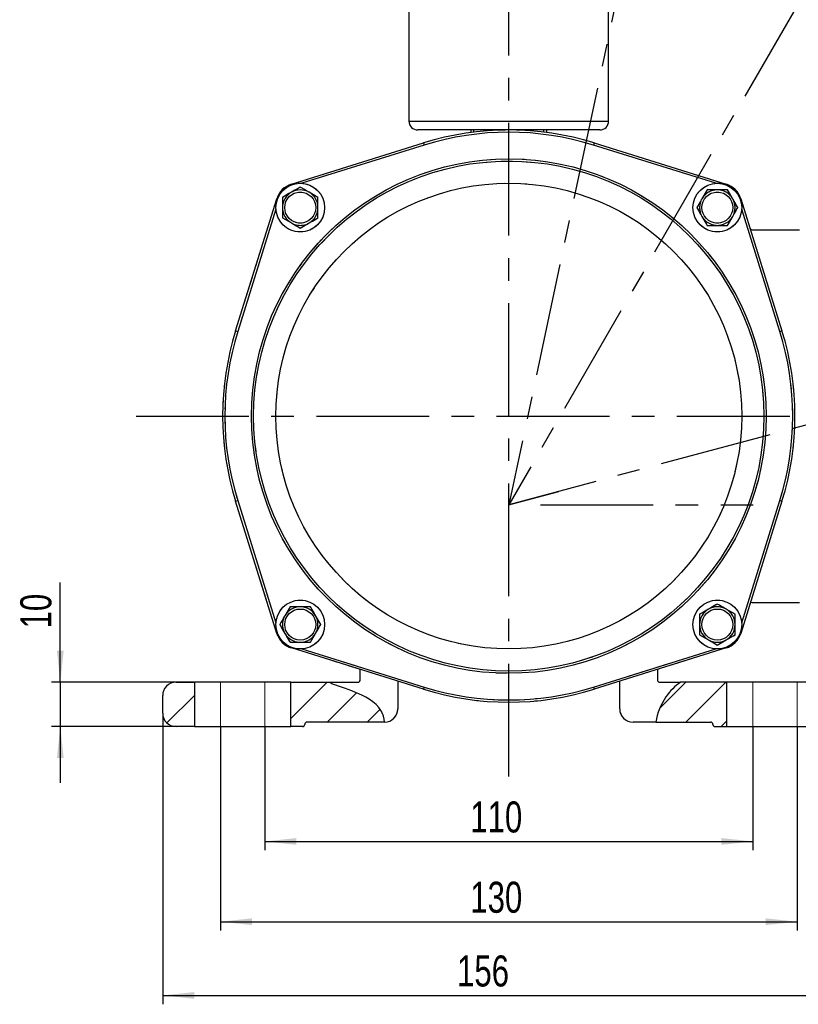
# Model space of a CAD drawing. Header units: millimetres. Extents: x 0 to 594, y 0 to 420.
# Tile 3 of 14: x 237 to 325, y 101 to 212. Entities that reach past the tile are written whole.
import ezdxf

# ---------------------------------------------------------------- set-up
doc = ezdxf.new("R2010")
doc.units = ezdxf.units.MM
doc.linetypes.add('CENTERX2', pattern=[20.32, 12.7, -2.54, 2.54, -2.54])
doc.linetypes.add('PHANTOM', pattern=[12.7, 6.35, -1.27, 1.27, -1.27, 1.27, -1.27])
doc.layers.add('ОСЕВЫЕ', color=7, linetype='Continuous')
doc.styles.add('SLDTEXTSTYLE0', font='TXT', dxfattribs={"width": 0.75})
doc.dimstyles.new('SLDDIMSTYLE0', dxfattribs={"dimtxt": 3.5, "dimasz": 3.556, "dimexe": 0, "dimexo": 0.0625, "dimgap": 0.875, "dimtad": 1, "dimdec": 0, "dimlfac": 2, "dimrnd": 1e-09, "dimzin": 12, "dimdsep": 46, "dimtxsty": 'SLDTEXTSTYLE0', "dimsah": 1, "dimcen": 0.09, "dimadec": 0, "dimazin": 3, "dimtfac": 1, "dimtdec": 0, "dimtofl": 0, "dimtmove": 0, "dimatfit": 3, "dimfxl": 0, "dimfrac": 2, "dimtolj": 1, "dimtzin": 12, "dimarcsym": 0})
doc.dimstyles.new('SLDDIMSTYLE2', dxfattribs={"dimtxt": 3.5, "dimasz": 3.556, "dimexe": 0, "dimexo": 0.0625, "dimgap": 0.875, "dimtad": 1, "dimdec": 4, "dimlfac": 2, "dimzin": 12, "dimdsep": 46, "dimtxsty": 'SLDTEXTSTYLE0', "dimsah": 1, "dimcen": 0.09, "dimsd2": 1, "dimazin": 3, "dimtfac": 1, "dimtofl": 0, "dimtmove": 0, "dimatfit": 3, "dimfxl": 0, "dimfrac": 2, "dimtolj": 1, "dimtzin": 12, "dimarcsym": 0})
doc.dimstyles.new('SLDDIMSTYLE3', dxfattribs={"dimtxt": 3.5, "dimasz": 3.556, "dimexe": 0, "dimexo": 0.0625, "dimgap": 0.875, "dimtad": 1, "dimdec": 4, "dimlfac": 2, "dimzin": 12, "dimdsep": 46, "dimtxsty": 'SLDTEXTSTYLE0', "dimblk1": 'NONE', "dimsah": 1, "dimcen": 0.09, "dimazin": 3, "dimtfac": 1, "dimtofl": 0, "dimtmove": 0, "dimatfit": 3, "dimldrblk": 'NONE', "dimfxl": 0, "dimfrac": 2, "dimtolj": 1, "dimtzin": 12, "dimarcsym": 0})
doc.dimstyles.new('SLDDIMSTYLE4', dxfattribs={"dimtxt": 3.5, "dimasz": 3.556, "dimexe": 0, "dimexo": 0.0625, "dimgap": 0.875, "dimtad": 1, "dimdec": 4, "dimlfac": 2, "dimzin": 12, "dimdsep": 46, "dimtxsty": 'SLDTEXTSTYLE0', "dimsah": 1, "dimcen": 0.09, "dimazin": 3, "dimtfac": 1, "dimtofl": 0, "dimtmove": 0, "dimatfit": 3, "dimfxl": 0, "dimfrac": 2, "dimtolj": 1, "dimtzin": 12, "dimarcsym": 0})
doc.dimstyles.new('SLDDIMSTYLE5', dxfattribs={"dimtxt": 3.5, "dimasz": 3.556, "dimexe": 0, "dimexo": 0.0625, "dimgap": 0.875, "dimtad": 1, "dimdec": 0, "dimlfac": 2, "dimrnd": 1e-09, "dimzin": 12, "dimdsep": 46, "dimtxsty": 'SLDTEXTSTYLE0', "dimsah": 1, "dimcen": 0.09, "dimadec": 0, "dimazin": 3, "dimtfac": 1, "dimtdec": 0, "dimtmove": 0, "dimatfit": 0, "dimfxl": 0, "dimfrac": 2, "dimtolj": 1, "dimtzin": 12, "dimarcsym": 0})

# ---------------------------------------------------------------- blocks, each defined once
blk = doc.blocks.new('_D_3')
at = {"layer": 'ОСЕВЫЕ'}
blk.add_arc((292.53, 157.37), 72.12, 78, 90, dxfattribs=at)
blk.add_solid([(292.53, 229.48), (296.07, 229.02), (296.09, 229.78)], dxfattribs=at)
at = {"layer": 'ОСЕВЫЕ', "insert": (313.85, 231.05), "char_height": 3.5, "attachment_point": 1, "rotation": 341.2322, "style": 'SLDTEXTSTYLE0'}
blk.add_mtext('12°', dxfattribs=at)
blk = doc.blocks.new('_D_4')
at = {"layer": 'ОСЕВЫЕ'}
for start, end in [(60, 90), (52.7483, 60)]:
    blk.add_arc((292.53, 157.37), 72.12, start, end, dxfattribs=at)
blk.add_solid([(292.53, 229.48), (296.07, 229.02), (296.09, 229.78)], dxfattribs=at)
at = {"layer": 'ОСЕВЫЕ', "insert": (332.98, 222.54), "char_height": 3.5, "attachment_point": 1, "rotation": 325.5423, "style": 'SLDTEXTSTYLE0'}
blk.add_mtext('30°', dxfattribs=at)
blk = doc.blocks.new('_None')
blk = doc.blocks.new('_D_5')
at = {"layer": 'ОСЕВЫЕ'}
blk.add_arc((292.53, 157.37), 72.12, 15, 90, dxfattribs=at)
for points in [[(292.53, 229.48), (296.07, 229.02), (296.09, 229.78)], [(362.19, 176.03), (361.55, 179.55), (360.82, 179.34)]]:
    blk.add_solid(points, dxfattribs=at)
at = {"layer": 'ОСЕВЫЕ', "insert": (363.78, 185.79), "char_height": 3.5, "attachment_point": 1, "rotation": 289.116, "style": 'SLDTEXTSTYLE0'}
blk.add_mtext('75°', dxfattribs=at)
blk = doc.blocks.new('_D_7')
at = {"layer": 'ОСЕВЫЕ'}
for p, q in [((265.03, 132.37), (265.03, 118.42)), ((320.03, 132.37), (320.03, 118.42)), ((265.03, 119.42), (320.03, 119.42))]:
    blk.add_line(p, q, dxfattribs=at)
for points in [[(265.03, 119.42), (268.59, 119.04), (268.59, 119.8)], [(320.03, 119.42), (316.47, 119.8), (316.47, 119.04)]]:
    blk.add_solid(points, dxfattribs=at)
at = {"layer": 'ОСЕВЫЕ', "insert": (288.19, 123.93), "char_height": 3.5, "attachment_point": 1, "style": 'SLDTEXTSTYLE0'}
blk.add_mtext('110', dxfattribs=at)
blk = doc.blocks.new('_D_8')
at = {"layer": 'ОСЕВЫЕ'}
for p, q in [((260.03, 132.37), (260.03, 109.37)), ((325.03, 132.37), (325.03, 109.37)), ((260.03, 110.37), (325.03, 110.37))]:
    blk.add_line(p, q, dxfattribs=at)
for points in [[(260.03, 110.37), (263.59, 109.99), (263.59, 110.75)], [(325.03, 110.37), (321.47, 110.75), (321.47, 109.99)]]:
    blk.add_solid(points, dxfattribs=at)
at = {"layer": 'ОСЕВЫЕ', "insert": (288.19, 114.88), "char_height": 3.5, "attachment_point": 1, "style": 'SLDTEXTSTYLE0'}
blk.add_mtext('130', dxfattribs=at)
blk = doc.blocks.new('_D_9')
at = {"layer": 'ОСЕВЫЕ'}
for p, q in [((253.53, 133.87), (253.53, 101.06)), ((331.53, 133.87), (331.53, 101.06)), ((253.53, 102.06), (331.53, 102.06))]:
    blk.add_line(p, q, dxfattribs=at)
for points in [[(253.53, 102.06), (257.09, 101.68), (257.09, 102.44)], [(331.53, 102.06), (327.97, 102.44), (327.97, 101.68)]]:
    blk.add_solid(points, dxfattribs=at)
at = {"layer": 'ОСЕВЫЕ', "insert": (286.7, 106.57), "char_height": 3.5, "attachment_point": 1, "style": 'SLDTEXTSTYLE0'}
blk.add_mtext('156', dxfattribs=at)
blk = doc.blocks.new('_D_10')
at = {"layer": 'ОСЕВЫЕ'}
for p, q in [((241.99, 137.37), (241.99, 148.6)), ((257.03, 137.37), (240.99, 137.37)), ((241.99, 137.37), (241.99, 132.37)), ((257.03, 132.37), (240.99, 132.37)), ((241.99, 132.37), (241.99, 126.02))]:
    blk.add_line(p, q, dxfattribs=at)
for points in [[(241.99, 137.37), (242.37, 140.93), (241.61, 140.93)], [(241.99, 132.37), (241.61, 128.81), (242.37, 128.81)]]:
    blk.add_solid(points, dxfattribs=at)
at = {"layer": 'ОСЕВЫЕ', "insert": (237.48, 143.43), "char_height": 3.5, "attachment_point": 1, "rotation": 90, "style": 'SLDTEXTSTYLE0'}
blk.add_mtext('10', dxfattribs=at)

msp = doc.modelspace()

# ---------------------------------------------------------------- hatches: boundary and pattern name
at = {"linetype": 'Continuous', "lineweight": 18}
h = msp.add_hatch(dxfattribs=at)
h.set_pattern_fill('ANSI31', style=0)
edge = h.paths.add_edge_path(flags=0)
edge.add_arc((255.029355, 133.869252), 1.5, 180, 270)
edge.add_line((255.029355, 132.369252), (257.095181, 132.369252))
edge.add_line((257.095181, 132.369252), (257.095181, 137.369252))
edge.add_line((257.095181, 137.369252), (255.029355, 137.369252))
edge.add_arc((255.029355, 135.869252), 1.5, 90, 180)
edge.add_line((253.529355, 135.869252), (253.529355, 133.869252))
h = msp.add_hatch(dxfattribs=at)
h.set_pattern_fill('ANSI31', style=0)
edge = h.paths.add_edge_path(flags=0)
edge.add_spline(control_points=[(278.529355, 132.869252), (278.525817, 133.716028), (277.232036, 136.132796), (271.674925, 137.27704), (272.590976, 137.369252)], knot_values=[0.8993142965, 0.8993142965, 0.8993142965, 0.8993142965, 0.9400695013, 1, 1, 1, 1], weights=[1, 1, 1, 1, 1], degree=3, periodic=0)
edge.add_line((272.590976, 137.369252), (267.963528, 137.369252))
edge.add_line((267.963528, 137.369252), (267.963528, 132.369252))
edge.add_line((267.963528, 132.369252), (269.279355, 132.369252))
edge.add_arc((269.279355, 132.619252), 0.25, 270, 360)
edge.add_arc((269.779355, 132.619252), 0.25, 90, 180, ccw=False)
edge.add_line((269.779355, 132.869252), (278.529355, 132.869252))
h = msp.add_hatch(dxfattribs=at)
h.set_pattern_fill('ANSI31', style=0)
edge = h.paths.add_edge_path(flags=0)
edge.add_line((309.09061, 132.869252), (315.279355, 132.869252))
edge.add_arc((315.279355, 132.619252), 0.25, 0, 90, ccw=False)
edge.add_arc((315.779355, 132.619252), 0.25, 180, 270)
edge.add_line((315.779355, 132.369252), (317.095181, 132.369252))
edge.add_line((317.095181, 132.369252), (317.095181, 137.369252))
edge.add_line((317.095181, 137.369252), (311.89655, 137.369252))
edge.add_spline(control_points=[(311.89655, 137.369252), (311.265288, 136.927755), (310.017974, 135.741036), (309.256694, 133.865645), (309.09061, 132.869252)], knot_values=[0.8937897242, 0.8937897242, 0.8937897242, 0.8937897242, 0.92503883, 0.9627450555, 0.9627450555, 0.9627450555, 0.9627450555], weights=[1, 1, 1, 1, 1], degree=3, periodic=0)

# ---------------------------------------------------------------- linework, layer by layer
at = {"color": 7, "linetype": 'Continuous', "lineweight": 25}
for p, q in [((281.279355, 265.062747), (281.279355, 200.619252)), ((303.779355, 200.619252), (303.779355, 265.062747)), ((302.779355, 199.619252), (282.279355, 199.619252)), ((288.279355, 199.337986), (288.279355, 199.619252)), ((288.567237, 199.619252), (288.567237, 199.374941)), ((292.241472, 199.617967), (292.241472, 199.619252)), ((292.817237, 199.619252), (292.817237, 199.617967)), ((296.491472, 199.374941), (296.491472, 199.619252)), ((296.779355, 199.619252), (296.779355, 199.337986)), ((268.030983, 193.5097), (282.925356, 198.15603)), ((282.925356, 198.15603), (282.999806, 197.917373)), ((302.133353, 198.15603), (302.058904, 197.917373)), ((302.133353, 198.15603), (317.027727, 193.5097)), ((267.029355, 192.023952), (267.029355, 190.869252)), ((271.029355, 192.023952), (270.029355, 192.601303)), ((314.874654, 192.869252), (314.297304, 191.869252)), ((317.184055, 192.869252), (316.029355, 192.869252)), ((261.742577, 176.97325), (266.388907, 191.867624)), ((318.669803, 191.867624), (323.316133, 176.97325)), ((271.029355, 189.714551), (271.029355, 190.869252)), ((317.184055, 188.869252), (317.761406, 189.869252)), ((267.029355, 189.714551), (268.029355, 189.137201)), ((314.874654, 188.869252), (316.029355, 188.869252)), ((319.945021, 188.369252), (325.279355, 188.369252)), ((261.742577, 176.97325), (261.981234, 176.898801)), ((323.077476, 176.898801), (323.316133, 176.97325)), ((261.742577, 157.765253), (261.981234, 157.839703)), ((266.388907, 142.87088), (261.742577, 157.765253)), ((323.316133, 157.765253), (318.669803, 142.87088)), ((323.077476, 157.839703), (323.316133, 157.765253)), ((267.874654, 145.869252), (267.297304, 144.869252)), ((270.184055, 145.869252), (269.029355, 145.869252)), ((318.029355, 145.023952), (317.029355, 145.601303)), ((319.945021, 146.369252), (325.279355, 146.369252)), ((314.029355, 145.023952), (314.029355, 143.869252)), ((318.029355, 142.714551), (318.029355, 143.869252)), ((270.184055, 141.869252), (270.761406, 142.869252)), ((314.029355, 142.714551), (315.029355, 142.137201)), ((267.874654, 141.869252), (269.029355, 141.869252)), ((282.925356, 136.582474), (268.030983, 141.228804)), ((317.027727, 141.228804), (302.133353, 136.582474)), ((275.779355, 137.619252), (275.779355, 138.811683)), ((309.279355, 138.811683), (309.279355, 137.619252)), ((255.029355, 137.369252), (257.095181, 137.369252)), ((257.095181, 137.369252), (257.095181, 132.369252)), ((260.029355, 137.369252), (257.095181, 137.369252)), ((265.029355, 137.369252), (260.029355, 137.369252)), ((267.963528, 137.369252), (265.029355, 137.369252)), ((267.963528, 132.369252), (267.963528, 137.369252)), ((267.963528, 137.369252), (272.590976, 137.369252)), ((272.590976, 137.369252), (274.031884, 137.369252)), ((274.031884, 137.369252), (274.033303, 137.369252)), ((274.033303, 137.369252), (275.529355, 137.369252)), ((280.029355, 137.485887), (280.029355, 134.369252)), ((282.999806, 136.821131), (282.925356, 136.582474)), ((302.058904, 136.821131), (302.133353, 136.582474)), ((305.029355, 134.369252), (305.029355, 137.485887)), ((309.529355, 137.369252), (311.89655, 137.369252)), ((317.095181, 137.369252), (311.89655, 137.369252)), ((317.095181, 132.369252), (317.095181, 137.369252)), ((320.029355, 137.369252), (317.095181, 137.369252)), ((325.029355, 137.369252), (320.029355, 137.369252)), ((327.963528, 137.369252), (325.029355, 137.369252)), ((253.529355, 133.869252), (253.529355, 135.869252)), ((257.095181, 132.369252), (255.029355, 132.369252)), ((257.095181, 132.369252), (260.029355, 132.369252)), ((260.029355, 132.369252), (265.029355, 132.369252)), ((265.029355, 132.369252), (267.963528, 132.369252)), ((269.279355, 132.369252), (267.963528, 132.369252)), ((278.529355, 132.869252), (269.779355, 132.869252)), ((309.09061, 132.869252), (306.529355, 132.869252)), ((309.09061, 132.869252), (315.279355, 132.869252)), ((315.779355, 132.369252), (317.095181, 132.369252)), ((317.095181, 132.369252), (320.029355, 132.369252)), ((320.029355, 132.369252), (325.029355, 132.369252)), ((325.029355, 132.369252), (327.963528, 132.369252))]:
    msp.add_line(p, q, dxfattribs=at)
at = {"color": 8, "linetype": 'Continuous', "lineweight": 25}
for p, q in [((281.279355, 200.619252), (303.779355, 200.619252)), ((282.999806, 197.917373), (269.203887, 193.613708)), ((315.854822, 193.613708), (302.058904, 197.917373)), ((268.030983, 193.5097), (268.052728, 193.439991)), ((317.005981, 193.439991), (317.027727, 193.5097)), ((266.458615, 191.845878), (266.388907, 191.867624)), ((318.669803, 191.867624), (318.600094, 191.845878)), ((266.284899, 190.694719), (261.981234, 176.898801)), ((323.077476, 176.898801), (318.773811, 190.694719)), ((261.981234, 157.839703), (266.284899, 144.043784)), ((318.773811, 144.043784), (323.077476, 157.839703)), ((266.388907, 142.87088), (266.458615, 142.892625)), ((318.600094, 142.892625), (318.669803, 142.87088)), ((268.052728, 141.298512), (268.030983, 141.228804)), ((269.203887, 141.124796), (282.999806, 136.821131)), ((302.058904, 136.821131), (315.854822, 141.124796)), ((317.027727, 141.228804), (317.005981, 141.298512))]:
    msp.add_line(p, q, dxfattribs=at)
at = {"color": 7, "linetype": 'PHANTOM', "lineweight": 18}
for p, q in [((268.030983, 193.5097), (282.925356, 198.15603)), ((282.925356, 198.15603), (282.999806, 197.917373)), ((302.133353, 198.15603), (302.058904, 197.917373)), ((302.133353, 198.15603), (317.027727, 193.5097)), ((267.029355, 192.023952), (267.029355, 190.869252)), ((271.029355, 192.023952), (270.029355, 192.601303)), ((314.874654, 192.869252), (314.297304, 191.869252)), ((317.184055, 192.869252), (316.029355, 192.869252)), ((261.742577, 176.97325), (266.388907, 191.867624)), ((318.669803, 191.867624), (323.316133, 176.97325)), ((271.029355, 189.714551), (271.029355, 190.869252)), ((317.184055, 188.869252), (317.761406, 189.869252)), ((267.029355, 189.714551), (268.029355, 189.137201)), ((314.874654, 188.869252), (316.029355, 188.869252)), ((319.945021, 188.369252), (325.279355, 188.369252)), ((261.742577, 176.97325), (261.981234, 176.898801)), ((323.077476, 176.898801), (323.316133, 176.97325)), ((261.742577, 157.765253), (261.981234, 157.839703)), ((266.388907, 142.87088), (261.742577, 157.765253)), ((323.316133, 157.765253), (318.669803, 142.87088)), ((323.077476, 157.839703), (323.316133, 157.765253)), ((267.874654, 145.869252), (267.297304, 144.869252)), ((270.184055, 145.869252), (269.029355, 145.869252)), ((318.029355, 145.023952), (317.029355, 145.601303)), ((319.945021, 146.369252), (325.279355, 146.369252)), ((314.029355, 145.023952), (314.029355, 143.869252)), ((318.029355, 142.714551), (318.029355, 143.869252)), ((270.184055, 141.869252), (270.761406, 142.869252)), ((314.029355, 142.714551), (315.029355, 142.137201)), ((267.874654, 141.869252), (269.029355, 141.869252)), ((282.925356, 136.582474), (268.030983, 141.228804)), ((317.027727, 141.228804), (302.133353, 136.582474)), ((275.779355, 137.619252), (275.779355, 138.811683)), ((309.279355, 138.811683), (309.279355, 137.619252)), ((255.029355, 137.369252), (275.529355, 137.369252)), ((280.029355, 137.485887), (280.029355, 134.369252)), ((282.999806, 136.821131), (282.925356, 136.582474)), ((302.058904, 136.821131), (302.133353, 136.582474)), ((305.029355, 134.369252), (305.029355, 137.485887)), ((309.529355, 137.369252), (330.029355, 137.369252)), ((253.529355, 133.869252), (253.529355, 135.869252)), ((269.279355, 132.369252), (255.029355, 132.369252)), ((278.529355, 132.869252), (269.779355, 132.869252)), ((315.279355, 132.869252), (306.529355, 132.869252)), ((330.029355, 132.369252), (315.779355, 132.369252))]:
    msp.add_line(p, q, dxfattribs=at)
at = {"color": 8, "linetype": 'PHANTOM', "lineweight": 18}
for p, q in [((282.999806, 197.917373), (269.203887, 193.613708)), ((315.854822, 193.613708), (302.058904, 197.917373)), ((268.030983, 193.5097), (268.052728, 193.439991)), ((317.005981, 193.439991), (317.027727, 193.5097)), ((266.458615, 191.845878), (266.388907, 191.867624)), ((318.669803, 191.867624), (318.600094, 191.845878)), ((266.284899, 190.694719), (261.981234, 176.898801)), ((323.077476, 176.898801), (318.773811, 190.694719)), ((261.981234, 157.839703), (266.284899, 144.043784)), ((318.773811, 144.043784), (323.077476, 157.839703)), ((266.388907, 142.87088), (266.458615, 142.892625)), ((318.600094, 142.892625), (318.669803, 142.87088)), ((268.052728, 141.298512), (268.030983, 141.228804)), ((269.203887, 141.124796), (282.999806, 136.821131)), ((302.058904, 136.821131), (315.854822, 141.124796)), ((317.027727, 141.228804), (317.005981, 141.298512))]:
    msp.add_line(p, q, dxfattribs=at)
at = {"color": 7, "linetype": 'CENTERX2', "lineweight": 18}
for p, q in [((260.029355, 137.369252), (260.029355, 132.369252)), ((265.029355, 137.369252), (265.029355, 132.369252)), ((320.029355, 137.369252), (320.029355, 132.369252)), ((325.029355, 137.369252), (325.029355, 132.369252))]:
    msp.add_line(p, q, dxfattribs=at)
at = {"color": 7, "linetype": 'Continuous', "lineweight": 25}
for centre, radius in [((292.529355, 167.369252), 29), ((292.529355, 167.369252), 28.75), ((292.529355, 167.369252), 26.25), ((269.029355, 190.869252), 2.75), ((316.029355, 190.869252), 2.75), ((269.029355, 190.869252), 1.75), ((316.029355, 190.869252), 1.75), ((269.029355, 143.869252), 2.75), ((316.029355, 143.869252), 2.75), ((269.029355, 143.869252), 1.75), ((316.029355, 143.869252), 1.75)]:
    msp.add_circle(centre, radius, dxfattribs=at)
at = {"color": 7, "linetype": 'PHANTOM', "lineweight": 18}
for centre, radius in [((292.529355, 167.369252), 29), ((292.529355, 167.369252), 28.75), ((269.029355, 190.869252), 2.75), ((292.529355, 167.369252), 26.25), ((316.029355, 190.869252), 2.75), ((269.029355, 190.869252), 1.75), ((316.029355, 190.869252), 1.75), ((269.029355, 143.869252), 2.75), ((316.029355, 143.869252), 2.75), ((269.029355, 143.869252), 1.75), ((316.029355, 143.869252), 1.75)]:
    msp.add_circle(centre, radius, dxfattribs=at)
at = {"color": 7, "linetype": 'Continuous', "lineweight": 25}
for centre, radius, start, end in [((282.279355, 200.619252), 1, 180, 270), ((302.779355, 200.619252), 1, 270, 0), ((292.529355, 167.369252), 32.25, 72.67458205, 107.32541795), ((292.529355, 167.369252), 32, 72.67458205, 107.32541795), ((268.775479, 191.123128), 2.5, 107.32541795, 162.67458205), ((316.283231, 191.123128), 2.5, 17.32541795, 72.67458205), ((269.029355, 190.869252), 2, 120.00000011, 180), ((269.029355, 190.869252), 2, 60.00000022, 120.00000011), ((269.029355, 190.869252), 2, 0, 60.00000022), ((316.029355, 190.869252), 2, 90, 150.00000022), ((316.029355, 190.869252), 2, 30.00000011, 90), ((316.029355, 190.869252), 2, 150.00000022, 210.00000011), ((316.029355, 190.869252), 2, 330.00000022, 30.00000011), ((269.029355, 190.869252), 2, 180, 240.00000022), ((269.029355, 190.869252), 2, 300.00000011, 0), ((316.029355, 190.869252), 2, 210.00000011, 270), ((316.029355, 190.869252), 2, 270, 330.00000022), ((269.029355, 190.869252), 2, 240.00000022, 300.00000011), ((319.945021, 188.619252), 0.25, 197.32541795, 270), ((292.529355, 167.369252), 32.25, 162.67458205, 197.32541795), ((292.529355, 167.369252), 32, 162.67458205, 197.32541795), ((292.529355, 167.369252), 32, 342.67458205, 17.32541795), ((292.529355, 167.369252), 32.25, 342.67458205, 17.32541795), ((269.029355, 143.869252), 2, 90, 150.00000022), ((269.029355, 143.869252), 2, 30.00000011, 90), ((316.029355, 143.869252), 2, 120.00000011, 180), ((316.029355, 143.869252), 2, 60.00000022, 120.00000011), ((316.029355, 143.869252), 2, 0, 60.00000022), ((319.945021, 146.119252), 0.25, 90, 162.67458205), ((269.029355, 143.869252), 2, 150.00000022, 210.00000011), ((269.029355, 143.869252), 2, 330.00000022, 30.00000011), ((316.029355, 143.869252), 2, 180, 240.00000022), ((316.029355, 143.869252), 2, 300.00000011, 0), ((268.775479, 143.615376), 2.5, 197.32541795, 252.67458205), ((269.029355, 143.869252), 2, 210.00000011, 270), ((269.029355, 143.869252), 2, 270, 330.00000022), ((316.029355, 143.869252), 2, 240.00000022, 300.00000011), ((316.283231, 143.615376), 2.5, 287.32541795, 342.67458205), ((255.029355, 135.869252), 1.5, 90, 180), ((275.529355, 137.619252), 0.25, 270, 0), ((292.529355, 167.369252), 32.25, 252.67458205, 287.32541795), ((292.529355, 167.369252), 32, 252.67458205, 287.32541795), ((309.529355, 137.619252), 0.25, 180, 270), ((278.529355, 134.369252), 1.5, 270, 0), ((306.529355, 134.369252), 1.5, 180, 270), ((255.029355, 133.869252), 1.5, 180, 270), ((269.279355, 132.619252), 0.25, 270, 0), ((269.779355, 132.619252), 0.25, 90, 180), ((315.279355, 132.619252), 0.25, 0, 90), ((315.779355, 132.619252), 0.25, 180, 270)]:
    msp.add_arc(centre, radius, start, end, dxfattribs=at)
at = {"color": 7, "linetype": 'PHANTOM', "lineweight": 18}
for centre, radius, start, end in [((292.529355, 167.369252), 32.25, 72.67458205, 107.32541795), ((292.529355, 167.369252), 32, 72.67458205, 107.32541795), ((268.775479, 191.123128), 2.5, 107.32541795, 162.67458205), ((316.283231, 191.123128), 2.5, 17.32541795, 72.67458205), ((269.029355, 190.869252), 2, 120.00000011, 180), ((269.029355, 190.869252), 2, 60.00000022, 120.00000011), ((269.029355, 190.869252), 2, 0, 60.00000022), ((316.029355, 190.869252), 2, 90, 150.00000022), ((316.029355, 190.869252), 2, 30.00000011, 90), ((316.029355, 190.869252), 2, 150.00000022, 210.00000011), ((316.029355, 190.869252), 2, 330.00000022, 30.00000011), ((269.029355, 190.869252), 2, 180, 240.00000022), ((269.029355, 190.869252), 2, 300.00000011, 0), ((316.029355, 190.869252), 2, 210.00000011, 270), ((316.029355, 190.869252), 2, 270, 330.00000022), ((269.029355, 190.869252), 2, 240.00000022, 300.00000011), ((319.945021, 188.619252), 0.25, 197.32541795, 270), ((292.529355, 167.369252), 32.25, 162.67458205, 197.32541795), ((292.529355, 167.369252), 32, 162.67458205, 197.32541795), ((292.529355, 167.369252), 32, 342.67458205, 17.32541795), ((292.529355, 167.369252), 32.25, 342.67458205, 17.32541795), ((269.029355, 143.869252), 2, 90, 150.00000022), ((269.029355, 143.869252), 2, 30.00000011, 90), ((316.029355, 143.869252), 2, 120.00000011, 180), ((316.029355, 143.869252), 2, 60.00000022, 120.00000011), ((316.029355, 143.869252), 2, 0, 60.00000022), ((319.945021, 146.119252), 0.25, 90, 162.67458205), ((269.029355, 143.869252), 2, 150.00000022, 210.00000011), ((269.029355, 143.869252), 2, 330.00000022, 30.00000011), ((316.029355, 143.869252), 2, 180, 240.00000022), ((316.029355, 143.869252), 2, 300.00000011, 0), ((268.775479, 143.615376), 2.5, 197.32541795, 252.67458205), ((269.029355, 143.869252), 2, 210.00000011, 270), ((269.029355, 143.869252), 2, 270, 330.00000022), ((316.029355, 143.869252), 2, 240.00000022, 300.00000011), ((316.283231, 143.615376), 2.5, 287.32541795, 342.67458205), ((255.029355, 135.869252), 1.5, 90, 180), ((275.529355, 137.619252), 0.25, 270, 0), ((292.529355, 167.369252), 32.25, 252.67458205, 287.32541795), ((292.529355, 167.369252), 32, 252.67458205, 287.32541795), ((309.529355, 137.619252), 0.25, 180, 270), ((278.529355, 134.369252), 1.5, 270, 0), ((306.529355, 134.369252), 1.5, 180, 270), ((255.029355, 133.869252), 1.5, 180, 270), ((269.279355, 132.619252), 0.25, 270, 0), ((269.779355, 132.619252), 0.25, 90, 180), ((315.279355, 132.619252), 0.25, 0, 90), ((315.779355, 132.619252), 0.25, 180, 270)]:
    msp.add_arc(centre, radius, start, end, dxfattribs=at)
at = {"color": 7, "linetype": 'Continuous', "lineweight": 25}
for points, knots in [([(269.029355, 193.178653), (268.945404, 193.130184), (268.619443, 192.94199), (268.280789, 192.746468), (268.029355, 192.601303)], [0, 0, 0, 0, 0.2575476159, 1, 1, 1, 1]), ([(270.029355, 192.601303), (270.005654, 192.614986), (269.667966, 192.809951), (269.337047, 193.001006), (269.029355, 193.178653)], [0, 0, 0, 0, 0.0701852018, 1, 1, 1, 1]), ([(268.029355, 192.601303), (267.938428, 192.548806), (267.599944, 192.353382), (267.270385, 192.163111), (267.029355, 192.023952)], [0, 0, 0, 0, 0.2686306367, 1, 1, 1, 1]), ([(271.029355, 190.869252), (271.029355, 190.896619), (271.029355, 191.286548), (271.029355, 191.668659), (271.029355, 192.023952)], [0, 0, 0, 0, 0.070185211, 1, 1, 1, 1]), ([(316.029355, 192.869252), (316.001988, 192.869252), (315.612059, 192.869252), (315.229947, 192.869252), (314.874654, 192.869252)], [0, 0, 0, 0, 0.070185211, 1, 1, 1, 1]), ([(317.761406, 191.869252), (317.708909, 191.960179), (317.513485, 192.298662), (317.323214, 192.628222), (317.184055, 192.869252)], [0, 0, 0, 0, 0.2686306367, 1, 1, 1, 1]), ([(314.297304, 191.869252), (314.28362, 191.845551), (314.088656, 191.507863), (313.8976, 191.176944), (313.719954, 190.869252)], [0, 0, 0, 0, 0.0701852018, 1, 1, 1, 1]), ([(318.338756, 190.869252), (318.290287, 190.953202), (318.102093, 191.279163), (317.906571, 191.617817), (317.761406, 191.869252)], [0, 0, 0, 0, 0.2575476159, 1, 1, 1, 1]), ([(267.029355, 190.869252), (267.029355, 190.841884), (267.029355, 190.451956), (267.029355, 190.069844), (267.029355, 189.714551)], [0, 0, 0, 0, 0.070185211, 1, 1, 1, 1]), ([(313.719954, 190.869252), (313.859112, 190.628222), (314.049384, 190.298662), (314.244807, 189.960179), (314.297304, 189.869252)], [0, 0, 0, 0, 0.7313693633, 1, 1, 1, 1]), ([(314.297304, 189.869252), (314.44247, 189.617817), (314.637992, 189.279163), (314.826185, 188.953202), (314.874654, 188.869252)], [0, 0, 0, 0, 0.7424523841, 1, 1, 1, 1]), ([(317.761406, 189.869252), (317.775089, 189.892952), (317.970054, 190.230641), (318.161109, 190.561559), (318.338756, 190.869252)], [0, 0, 0, 0, 0.0701852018, 1, 1, 1, 1]), ([(268.029355, 189.137201), (268.053055, 189.123517), (268.390744, 188.928553), (268.721662, 188.737497), (269.029355, 188.559851)], [0, 0, 0, 0, 0.0701852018, 1, 1, 1, 1]), ([(269.029355, 188.559851), (269.270385, 188.699009), (269.599945, 188.889281), (269.938428, 189.084704), (270.029355, 189.137201)], [0, 0, 0, 0, 0.7313693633, 1, 1, 1, 1]), ([(270.029355, 189.137201), (270.280789, 189.282367), (270.619443, 189.477889), (270.945404, 189.666082), (271.029355, 189.714551)], [0, 0, 0, 0, 0.7424523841, 1, 1, 1, 1]), ([(316.029355, 188.869252), (316.056722, 188.869252), (316.446651, 188.869252), (316.828762, 188.869252), (317.184055, 188.869252)], [0, 0, 0, 0, 0.070185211, 1, 1, 1, 1]), ([(269.029355, 145.869252), (269.001988, 145.869252), (268.612059, 145.869252), (268.229947, 145.869252), (267.874654, 145.869252)], [0, 0, 0, 0, 0.070185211, 1, 1, 1, 1]), ([(270.761406, 144.869252), (270.61624, 145.120686), (270.420718, 145.45934), (270.232524, 145.785301), (270.184055, 145.869252)], [0, 0, 0, 0, 0.7424523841, 1, 1, 1, 1]), ([(315.029355, 145.601303), (314.77792, 145.456137), (314.439266, 145.260615), (314.113305, 145.072421), (314.029355, 145.023952)], [0, 0, 0, 0, 0.7424523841, 1, 1, 1, 1]), ([(316.029355, 146.178653), (315.788325, 146.039494), (315.458765, 145.849223), (315.120282, 145.653799), (315.029355, 145.601303)], [0, 0, 0, 0, 0.7313693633, 1, 1, 1, 1]), ([(317.029355, 145.601303), (317.005654, 145.614986), (316.667966, 145.809951), (316.337047, 146.001006), (316.029355, 146.178653)], [0, 0, 0, 0, 0.0701852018, 1, 1, 1, 1]), ([(267.297304, 144.869252), (267.28362, 144.845551), (267.088656, 144.507863), (266.8976, 144.176944), (266.719954, 143.869252)], [0, 0, 0, 0, 0.0701852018, 1, 1, 1, 1]), ([(271.338756, 143.869252), (271.199597, 144.110282), (271.009326, 144.439841), (270.813902, 144.778325), (270.761406, 144.869252)], [0, 0, 0, 0, 0.7313693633, 1, 1, 1, 1]), ([(318.029355, 143.869252), (318.029355, 143.896619), (318.029355, 144.286548), (318.029355, 144.668659), (318.029355, 145.023952)], [0, 0, 0, 0, 0.070185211, 1, 1, 1, 1]), ([(266.719954, 143.869252), (266.768423, 143.785301), (266.956616, 143.45934), (267.152138, 143.120686), (267.297304, 142.869252)], [0, 0, 0, 0, 0.25754761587, 1, 1, 1, 1]), ([(270.761406, 142.869252), (270.775089, 142.892952), (270.970054, 143.230641), (271.161109, 143.561559), (271.338756, 143.869252)], [0, 0, 0, 0, 0.0701852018, 1, 1, 1, 1]), ([(314.029355, 143.869252), (314.029355, 143.841884), (314.029355, 143.451956), (314.029355, 143.069844), (314.029355, 142.714551)], [0, 0, 0, 0, 0.070185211, 1, 1, 1, 1]), ([(267.297304, 142.869252), (267.349801, 142.778325), (267.545224, 142.439841), (267.735495, 142.110282), (267.874654, 141.869252)], [0, 0, 0, 0, 0.2686306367, 1, 1, 1, 1]), ([(315.029355, 142.137201), (315.053055, 142.123517), (315.390744, 141.928553), (315.721662, 141.737497), (316.029355, 141.559851)], [0, 0, 0, 0, 0.0701852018, 1, 1, 1, 1]), ([(316.029355, 141.559851), (316.113305, 141.60832), (316.439266, 141.796513), (316.77792, 141.992035), (317.029355, 142.137201)], [0, 0, 0, 0, 0.2575476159, 1, 1, 1, 1]), ([(317.029355, 142.137201), (317.120282, 142.189698), (317.458765, 142.385121), (317.788325, 142.575392), (318.029355, 142.714551)], [0, 0, 0, 0, 0.2686306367, 1, 1, 1, 1]), ([(269.029355, 141.869252), (269.056722, 141.869252), (269.446651, 141.869252), (269.828762, 141.869252), (270.184055, 141.869252)], [0, 0, 0, 0, 0.070185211, 1, 1, 1, 1]), ([(278.529355, 132.869252), (278.525817, 133.716028), (277.232036, 136.132796), (271.674925, 137.27704), (272.590976, 137.369252)], [0.89931429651, 0.89931429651, 0.89931429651, 0.89931429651, 0.94006950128, 1, 1, 1, 1]), ([(311.89655, 137.369252), (311.265288, 136.927755), (310.017974, 135.741036), (309.256694, 133.865645), (309.09061, 132.869252)], [0.893789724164, 0.893789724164, 0.893789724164, 0.893789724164, 0.925038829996, 0.962745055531, 0.962745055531, 0.962745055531, 0.962745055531])]:
    msp.add_open_spline(points, degree=3, knots=knots, dxfattribs=at)
at = {"color": 7, "linetype": 'PHANTOM', "lineweight": 18}
for points, knots in [([(269.029355, 193.178653), (268.945404, 193.130184), (268.619443, 192.94199), (268.280789, 192.746468), (268.029355, 192.601303)], [0, 0, 0, 0, 0.2575476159, 1, 1, 1, 1]), ([(270.029355, 192.601303), (270.005654, 192.614986), (269.667966, 192.809951), (269.337047, 193.001006), (269.029355, 193.178653)], [0, 0, 0, 0, 0.0701852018, 1, 1, 1, 1]), ([(268.029355, 192.601303), (267.938428, 192.548806), (267.599944, 192.353382), (267.270385, 192.163111), (267.029355, 192.023952)], [0, 0, 0, 0, 0.2686306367, 1, 1, 1, 1]), ([(271.029355, 190.869252), (271.029355, 190.896619), (271.029355, 191.286548), (271.029355, 191.668659), (271.029355, 192.023952)], [0, 0, 0, 0, 0.070185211, 1, 1, 1, 1]), ([(316.029355, 192.869252), (316.001988, 192.869252), (315.612059, 192.869252), (315.229947, 192.869252), (314.874654, 192.869252)], [0, 0, 0, 0, 0.070185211, 1, 1, 1, 1]), ([(317.761406, 191.869252), (317.708909, 191.960179), (317.513485, 192.298662), (317.323214, 192.628222), (317.184055, 192.869252)], [0, 0, 0, 0, 0.2686306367, 1, 1, 1, 1]), ([(314.297304, 191.869252), (314.28362, 191.845551), (314.088656, 191.507863), (313.8976, 191.176944), (313.719954, 190.869252)], [0, 0, 0, 0, 0.0701852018, 1, 1, 1, 1]), ([(318.338756, 190.869252), (318.290287, 190.953202), (318.102093, 191.279163), (317.906571, 191.617817), (317.761406, 191.869252)], [0, 0, 0, 0, 0.2575476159, 1, 1, 1, 1]), ([(267.029355, 190.869252), (267.029355, 190.841884), (267.029355, 190.451956), (267.029355, 190.069844), (267.029355, 189.714551)], [0, 0, 0, 0, 0.070185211, 1, 1, 1, 1]), ([(313.719954, 190.869252), (313.859112, 190.628222), (314.049384, 190.298662), (314.244807, 189.960179), (314.297304, 189.869252)], [0, 0, 0, 0, 0.7313693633, 1, 1, 1, 1]), ([(314.297304, 189.869252), (314.44247, 189.617817), (314.637992, 189.279163), (314.826185, 188.953202), (314.874654, 188.869252)], [0, 0, 0, 0, 0.7424523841, 1, 1, 1, 1]), ([(317.761406, 189.869252), (317.775089, 189.892952), (317.970054, 190.230641), (318.161109, 190.561559), (318.338756, 190.869252)], [0, 0, 0, 0, 0.0701852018, 1, 1, 1, 1]), ([(268.029355, 189.137201), (268.053055, 189.123517), (268.390744, 188.928553), (268.721662, 188.737497), (269.029355, 188.559851)], [0, 0, 0, 0, 0.0701852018, 1, 1, 1, 1]), ([(269.029355, 188.559851), (269.270385, 188.699009), (269.599945, 188.889281), (269.938428, 189.084704), (270.029355, 189.137201)], [0, 0, 0, 0, 0.7313693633, 1, 1, 1, 1]), ([(270.029355, 189.137201), (270.280789, 189.282367), (270.619443, 189.477889), (270.945404, 189.666082), (271.029355, 189.714551)], [0, 0, 0, 0, 0.7424523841, 1, 1, 1, 1]), ([(316.029355, 188.869252), (316.056722, 188.869252), (316.446651, 188.869252), (316.828762, 188.869252), (317.184055, 188.869252)], [0, 0, 0, 0, 0.070185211, 1, 1, 1, 1]), ([(269.029355, 145.869252), (269.001988, 145.869252), (268.612059, 145.869252), (268.229947, 145.869252), (267.874654, 145.869252)], [0, 0, 0, 0, 0.070185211, 1, 1, 1, 1]), ([(270.761406, 144.869252), (270.61624, 145.120686), (270.420718, 145.45934), (270.232524, 145.785301), (270.184055, 145.869252)], [0, 0, 0, 0, 0.7424523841, 1, 1, 1, 1]), ([(315.029355, 145.601303), (314.77792, 145.456137), (314.439266, 145.260615), (314.113305, 145.072421), (314.029355, 145.023952)], [0, 0, 0, 0, 0.7424523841, 1, 1, 1, 1]), ([(316.029355, 146.178653), (315.788325, 146.039494), (315.458765, 145.849223), (315.120282, 145.653799), (315.029355, 145.601303)], [0, 0, 0, 0, 0.73136936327, 1, 1, 1, 1]), ([(317.029355, 145.601303), (317.005654, 145.614986), (316.667966, 145.809951), (316.337047, 146.001006), (316.029355, 146.178653)], [0, 0, 0, 0, 0.0701852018, 1, 1, 1, 1]), ([(267.297304, 144.869252), (267.28362, 144.845551), (267.088656, 144.507863), (266.8976, 144.176944), (266.719954, 143.869252)], [0, 0, 0, 0, 0.0701852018, 1, 1, 1, 1]), ([(271.338756, 143.869252), (271.199597, 144.110282), (271.009326, 144.439841), (270.813902, 144.778325), (270.761406, 144.869252)], [0, 0, 0, 0, 0.7313693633, 1, 1, 1, 1]), ([(318.029355, 143.869252), (318.029355, 143.896619), (318.029355, 144.286548), (318.029355, 144.668659), (318.029355, 145.023952)], [0, 0, 0, 0, 0.070185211, 1, 1, 1, 1]), ([(266.719954, 143.869252), (266.768423, 143.785301), (266.956616, 143.45934), (267.152138, 143.120686), (267.297304, 142.869252)], [0, 0, 0, 0, 0.25754761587, 1, 1, 1, 1]), ([(270.761406, 142.869252), (270.775089, 142.892952), (270.970054, 143.230641), (271.161109, 143.561559), (271.338756, 143.869252)], [0, 0, 0, 0, 0.0701852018, 1, 1, 1, 1]), ([(314.029355, 143.869252), (314.029355, 143.841884), (314.029355, 143.451956), (314.029355, 143.069844), (314.029355, 142.714551)], [0, 0, 0, 0, 0.070185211, 1, 1, 1, 1]), ([(267.297304, 142.869252), (267.349801, 142.778325), (267.545224, 142.439841), (267.735495, 142.110282), (267.874654, 141.869252)], [0, 0, 0, 0, 0.2686306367, 1, 1, 1, 1]), ([(315.029355, 142.137201), (315.053055, 142.123517), (315.390744, 141.928553), (315.721662, 141.737497), (316.029355, 141.559851)], [0, 0, 0, 0, 0.0701852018, 1, 1, 1, 1]), ([(316.029355, 141.559851), (316.113305, 141.60832), (316.439266, 141.796513), (316.77792, 141.992035), (317.029355, 142.137201)], [0, 0, 0, 0, 0.2575476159, 1, 1, 1, 1]), ([(317.029355, 142.137201), (317.120282, 142.189698), (317.458765, 142.385121), (317.788325, 142.575392), (318.029355, 142.714551)], [0, 0, 0, 0, 0.2686306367, 1, 1, 1, 1]), ([(269.029355, 141.869252), (269.056722, 141.869252), (269.446651, 141.869252), (269.828762, 141.869252), (270.184055, 141.869252)], [0, 0, 0, 0, 0.070185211, 1, 1, 1, 1])]:
    msp.add_open_spline(points, degree=3, knots=knots, dxfattribs=at)
at = {"layer": 'ОСЕВЫЕ', "linetype": 'CENTERX2'}
for p, q in [((292.529355, 126.749012), (292.529355, 275.536097)), ((315.183625, 263.949211), (292.529355, 157.369252)), ((345.796135, 249.630022), (292.529355, 157.369252)), ((400.470939, 186.292112), (292.529355, 157.369252)), ((250.523067, 167.369252), (346.087067, 167.369252)), ((296.091522, 157.369252), (320.059495, 157.369252))]:
    msp.add_line(p, q, dxfattribs=at)
at = {"layer": 'ОСЕВЫЕ'}
msp.add_line((292.529355, 157.369252), (298.172267, 158.881266), dxfattribs=at)

# ---------------------------------------------------------------- dimensions: what is measured, and where the dimension line sits
for base, line1, line2, dimstyle, picture, middle in [((300.067482, 229.089744), ((315.183625, 263.949211), (292.529355, 157.369252)), ((292.529355, 126.749012), (292.529355, 275.536097)), 'SLDDIMSTYLE2', '_D_3', (315.731391, 225.650419)), ((311.194232, 227.027522), ((345.796135, 249.630022), (292.529355, 157.369252)), ((292.529355, 126.749012), (292.529355, 275.536097)), 'SLDDIMSTYLE3', '_D_4', (333.33221, 216.831671)), ((336.430519, 214.582363), ((400.470939, 186.292112), (292.529355, 157.369252)), ((292.529355, 275.536097), (292.529355, 126.749012)), 'SLDDIMSTYLE4', '_D_5', (360.668288, 180.985732))]:
    dim = msp.add_angular_dim_2l(base=base, line1=line1, line2=line2, dimstyle=dimstyle, dxfattribs=at)
    dim.commit()
    dim.dimension.update_dxf_attribs({"geometry": picture, "text_midpoint": middle, "dimtype": 162})
for base, p1, p2, angle, dimstyle, picture, middle in [((241.98858, 132.369252), (257.029355, 137.369252), (257.029355, 132.369252), 90, 'SLDDIMSTYLE5', '_D_10', (241.98858, 146.018657)), ((331.529355, 102.059648), (253.529355, 133.869252), (331.529355, 133.869252), 0, 'SLDDIMSTYLE0', '_D_9', (290.580929, 102.059648)), ((325.029355, 110.369252), (260.029355, 132.369252), (325.029355, 132.369252), 0, 'SLDDIMSTYLE0', '_D_8', (292.069999, 110.369252)), ((320.029355, 119.422548), (265.029355, 132.369252), (320.029355, 132.369252), 0, 'SLDDIMSTYLE0', '_D_7', (292.069999, 119.422548))]:
    dim = msp.add_linear_dim(base=base, p1=p1, p2=p2, angle=angle, dimstyle=dimstyle, dxfattribs=at)
    dim.commit()
    dim.dimension.update_dxf_attribs({"geometry": picture, "text_midpoint": middle, "dimtype": 160})

doc.saveas('drawing.dxf')
